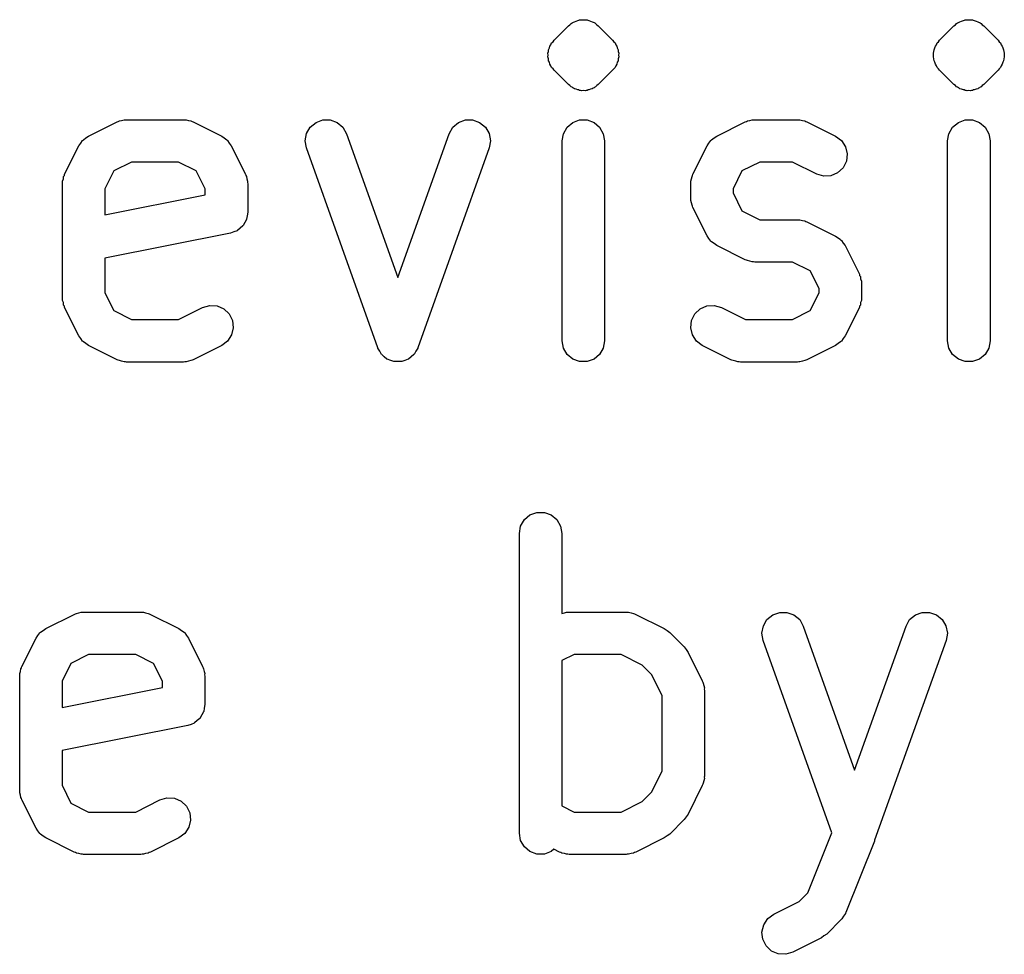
# Model space of a CAD drawing. Extents: x 95 to 242, y -111 to -101.
# Tile 6 of 9: x 209.29 to 213.23, y -107.58 to -103.84. Entities that reach past the tile are written whole.
import ezdxf

# ---------------------------------------------------------------- set-up
doc = ezdxf.new("R2010")
doc.units = 0
doc.header["$MEASUREMENT"] = 0
doc.layers.add('BLACK', color=7, linetype='CONTINUOUS')

msp = doc.modelspace()

# ---------------------------------------------------------------- linework, layer by layer
at = {"layer": 'Black'}
for p, q in [((211.519, -103.848), (211.526, -103.845)), ((211.526, -103.845), (211.53, -103.844)), ((211.53, -103.844), (211.533, -103.843)), ((211.533, -103.843), (211.537, -103.843)), ((211.537, -103.843), (211.541, -103.842)), ((211.541, -103.842), (211.548, -103.843)), ((211.548, -103.843), (211.556, -103.842)), ((211.556, -103.842), (211.559, -103.843)), ((211.559, -103.843), (211.563, -103.843)), ((211.563, -103.843), (211.566, -103.844)), ((211.566, -103.844), (211.57, -103.845)), ((211.57, -103.845), (211.577, -103.848)), ((213.062, -103.848), (213.069, -103.845)), ((213.069, -103.845), (213.073, -103.844)), ((213.073, -103.844), (213.076, -103.843)), ((213.076, -103.843), (213.08, -103.843)), ((213.08, -103.843), (213.084, -103.842)), ((213.084, -103.842), (213.091, -103.843)), ((213.091, -103.843), (213.098, -103.842)), ((213.098, -103.842), (213.102, -103.843)), ((213.102, -103.843), (213.106, -103.843)), ((213.106, -103.843), (213.109, -103.844)), ((213.109, -103.844), (213.113, -103.845)), ((213.113, -103.845), (213.12, -103.848)), ((211.431, -103.924), (211.488, -103.867)), ((211.488, -103.867), (211.494, -103.862)), ((211.494, -103.862), (211.499, -103.857)), ((211.499, -103.857), (211.503, -103.855)), ((211.503, -103.855), (211.506, -103.853)), ((211.506, -103.853), (211.509, -103.852)), ((211.509, -103.852), (211.512, -103.85)), ((211.512, -103.85), (211.519, -103.848)), ((211.577, -103.848), (211.584, -103.85)), ((211.584, -103.85), (211.587, -103.852)), ((211.587, -103.852), (211.591, -103.853)), ((211.591, -103.853), (211.594, -103.855)), ((211.594, -103.855), (211.597, -103.857)), ((211.597, -103.857), (211.602, -103.862)), ((211.602, -103.862), (211.608, -103.867)), ((211.608, -103.867), (211.665, -103.924)), ((212.974, -103.924), (213.031, -103.867)), ((213.031, -103.867), (213.037, -103.862)), ((213.037, -103.862), (213.042, -103.857)), ((213.042, -103.857), (213.046, -103.855)), ((213.046, -103.855), (213.049, -103.853)), ((213.049, -103.853), (213.052, -103.852)), ((213.052, -103.852), (213.055, -103.85)), ((213.055, -103.85), (213.062, -103.848)), ((213.12, -103.848), (213.127, -103.85)), ((213.127, -103.85), (213.13, -103.852)), ((213.13, -103.852), (213.134, -103.853)), ((213.134, -103.853), (213.136, -103.855)), ((213.136, -103.855), (213.14, -103.857)), ((213.14, -103.857), (213.145, -103.862)), ((213.145, -103.862), (213.151, -103.867)), ((213.151, -103.867), (213.208, -103.924)), ((211.427, -103.93), (211.431, -103.924)), ((211.665, -103.924), (211.67, -103.93)), ((212.97, -103.93), (212.974, -103.924)), ((213.208, -103.924), (213.213, -103.93)), ((211.408, -103.969), (211.409, -103.962)), ((211.409, -103.962), (211.412, -103.955)), ((211.412, -103.955), (211.414, -103.948)), ((211.414, -103.948), (211.418, -103.942)), ((211.418, -103.942), (211.421, -103.935)), ((211.421, -103.935), (211.427, -103.93)), ((211.67, -103.93), (211.675, -103.935)), ((211.675, -103.935), (211.678, -103.942)), ((211.678, -103.942), (211.682, -103.948)), ((211.682, -103.948), (211.684, -103.955)), ((211.684, -103.955), (211.687, -103.962)), ((211.687, -103.962), (211.688, -103.969)), ((212.951, -103.969), (212.952, -103.962)), ((212.952, -103.962), (212.955, -103.955)), ((212.955, -103.955), (212.957, -103.948)), ((212.957, -103.948), (212.961, -103.942)), ((212.961, -103.942), (212.964, -103.935)), ((212.964, -103.935), (212.97, -103.93)), ((213.213, -103.93), (213.218, -103.935)), ((213.218, -103.935), (213.221, -103.942)), ((213.221, -103.942), (213.225, -103.948)), ((213.225, -103.948), (213.227, -103.955)), ((213.227, -103.955), (213.23, -103.962)), ((213.23, -103.962), (213.231, -103.969)), ((211.406, -103.976), (211.408, -103.969)), ((211.407, -103.984), (211.406, -103.976)), ((211.406, -103.991), (211.407, -103.984)), ((211.408, -103.998), (211.406, -103.991)), ((211.409, -104.006), (211.408, -103.998)), ((211.688, -103.998), (211.687, -104.006)), ((211.688, -103.969), (211.69, -103.976)), ((211.69, -103.991), (211.688, -103.998)), ((211.69, -103.976), (211.689, -103.984)), ((211.689, -103.984), (211.69, -103.991)), ((212.949, -103.976), (212.951, -103.969)), ((212.95, -103.984), (212.949, -103.976)), ((212.949, -103.991), (212.95, -103.984)), ((212.951, -103.998), (212.949, -103.991)), ((212.952, -104.006), (212.951, -103.998)), ((213.231, -103.998), (213.23, -104.006)), ((213.231, -103.969), (213.233, -103.976)), ((213.233, -103.991), (213.231, -103.998)), ((213.233, -103.976), (213.232, -103.984)), ((213.232, -103.984), (213.233, -103.991)), ((211.412, -104.012), (211.409, -104.006)), ((211.414, -104.02), (211.412, -104.012)), ((211.418, -104.026), (211.414, -104.02)), ((211.421, -104.033), (211.418, -104.026)), ((211.427, -104.038), (211.421, -104.033)), ((211.431, -104.044), (211.427, -104.038)), ((211.67, -104.038), (211.665, -104.044)), ((211.675, -104.033), (211.67, -104.038)), ((211.678, -104.026), (211.675, -104.033)), ((211.682, -104.02), (211.678, -104.026)), ((211.684, -104.012), (211.682, -104.02)), ((211.687, -104.006), (211.684, -104.012)), ((212.955, -104.012), (212.952, -104.006)), ((212.957, -104.02), (212.955, -104.012)), ((212.961, -104.026), (212.957, -104.02)), ((212.964, -104.033), (212.961, -104.026)), ((212.97, -104.038), (212.964, -104.033)), ((212.974, -104.044), (212.97, -104.038)), ((213.213, -104.038), (213.208, -104.044)), ((213.218, -104.033), (213.213, -104.038)), ((213.221, -104.026), (213.218, -104.033)), ((213.225, -104.02), (213.221, -104.026)), ((213.227, -104.012), (213.225, -104.02)), ((213.23, -104.006), (213.227, -104.012)), ((211.488, -104.101), (211.431, -104.044)), ((211.665, -104.044), (211.608, -104.101)), ((213.031, -104.101), (212.974, -104.044)), ((213.208, -104.044), (213.151, -104.101)), ((211.494, -104.105), (211.488, -104.101)), ((211.499, -104.111), (211.494, -104.105)), ((211.503, -104.112), (211.499, -104.111)), ((211.506, -104.115), (211.503, -104.112)), ((211.509, -104.116), (211.506, -104.115)), ((211.512, -104.118), (211.509, -104.116)), ((211.519, -104.12), (211.512, -104.118)), ((211.526, -104.123), (211.519, -104.12)), ((211.577, -104.12), (211.57, -104.123)), ((211.584, -104.118), (211.577, -104.12)), ((211.587, -104.116), (211.584, -104.118)), ((211.591, -104.115), (211.587, -104.116)), ((211.594, -104.112), (211.591, -104.115)), ((211.597, -104.111), (211.594, -104.112)), ((211.602, -104.105), (211.597, -104.111)), ((211.608, -104.101), (211.602, -104.105)), ((213.037, -104.105), (213.031, -104.101)), ((213.042, -104.111), (213.037, -104.105)), ((213.046, -104.112), (213.042, -104.111)), ((213.049, -104.115), (213.046, -104.112)), ((213.052, -104.116), (213.049, -104.115)), ((213.055, -104.118), (213.052, -104.116)), ((213.062, -104.12), (213.055, -104.118)), ((213.069, -104.123), (213.062, -104.12)), ((213.12, -104.12), (213.113, -104.123)), ((213.127, -104.118), (213.12, -104.12)), ((213.13, -104.116), (213.127, -104.118)), ((213.134, -104.115), (213.13, -104.116)), ((213.136, -104.112), (213.134, -104.115)), ((213.14, -104.111), (213.136, -104.112)), ((213.145, -104.105), (213.14, -104.111)), ((213.151, -104.101), (213.145, -104.105)), ((211.53, -104.123), (211.526, -104.123)), ((211.533, -104.125), (211.53, -104.123)), ((211.537, -104.125), (211.533, -104.125)), ((211.541, -104.126), (211.537, -104.125)), ((211.548, -104.125), (211.541, -104.126)), ((211.556, -104.126), (211.548, -104.125)), ((211.559, -104.125), (211.556, -104.126)), ((211.563, -104.125), (211.559, -104.125)), ((211.566, -104.123), (211.563, -104.125)), ((211.57, -104.123), (211.566, -104.123)), ((213.073, -104.123), (213.069, -104.123)), ((213.076, -104.125), (213.073, -104.123)), ((213.08, -104.125), (213.076, -104.125)), ((213.084, -104.126), (213.08, -104.125)), ((213.091, -104.125), (213.084, -104.126)), ((213.098, -104.126), (213.091, -104.125)), ((213.102, -104.125), (213.098, -104.126)), ((213.106, -104.125), (213.102, -104.125)), ((213.109, -104.123), (213.106, -104.125)), ((213.113, -104.123), (213.109, -104.123)), ((209.567, -104.308), (209.682, -104.251)), ((209.682, -104.251), (209.686, -104.249)), ((209.686, -104.249), (209.691, -104.247)), ((209.691, -104.247), (209.7, -104.245)), ((209.7, -104.245), (209.71, -104.242)), ((209.71, -104.242), (209.715, -104.242)), ((209.715, -104.242), (209.72, -104.242)), ((209.72, -104.242), (209.948, -104.242)), ((209.948, -104.242), (209.953, -104.242)), ((209.953, -104.242), (209.958, -104.242)), ((209.958, -104.242), (209.967, -104.245)), ((209.967, -104.245), (209.977, -104.247)), ((209.977, -104.247), (209.982, -104.249)), ((209.982, -104.249), (209.986, -104.251)), ((209.986, -104.251), (210.101, -104.308)), ((210.44, -104.297), (210.455, -104.272)), ((210.455, -104.272), (210.478, -104.253)), ((210.478, -104.253), (210.505, -104.243)), ((210.505, -104.243), (210.535, -104.243)), ((210.535, -104.243), (210.563, -104.253)), ((210.563, -104.253), (210.585, -104.272)), ((210.585, -104.272), (210.6, -104.298)), ((211.011, -104.298), (211.026, -104.272)), ((211.026, -104.272), (211.048, -104.253)), ((211.048, -104.253), (211.076, -104.243)), ((211.076, -104.243), (211.105, -104.243)), ((211.105, -104.243), (211.133, -104.253)), ((211.133, -104.253), (211.156, -104.272)), ((211.156, -104.272), (211.171, -104.297)), ((211.468, -104.298), (211.483, -104.272)), ((211.483, -104.272), (211.506, -104.253)), ((211.506, -104.253), (211.533, -104.243)), ((211.533, -104.243), (211.563, -104.243)), ((211.563, -104.243), (211.591, -104.253)), ((211.591, -104.253), (211.613, -104.272)), ((211.613, -104.272), (211.628, -104.298)), ((212.082, -104.308), (212.196, -104.251)), ((212.196, -104.251), (212.201, -104.249)), ((212.201, -104.249), (212.205, -104.247)), ((212.205, -104.247), (212.215, -104.245)), ((212.215, -104.245), (212.224, -104.242)), ((212.224, -104.242), (212.229, -104.242)), ((212.229, -104.242), (212.234, -104.242)), ((212.234, -104.242), (212.405, -104.242)), ((212.405, -104.242), (212.41, -104.242)), ((212.41, -104.242), (212.415, -104.242)), ((212.415, -104.242), (212.425, -104.245)), ((212.425, -104.245), (212.434, -104.247)), ((212.434, -104.247), (212.439, -104.249)), ((212.439, -104.249), (212.443, -104.251)), ((212.443, -104.251), (212.558, -104.308)), ((213.011, -104.298), (213.026, -104.272)), ((213.026, -104.272), (213.049, -104.253)), ((213.049, -104.253), (213.076, -104.243)), ((213.076, -104.243), (213.106, -104.243)), ((213.106, -104.243), (213.134, -104.253)), ((213.134, -104.253), (213.156, -104.272)), ((213.156, -104.272), (213.171, -104.298)), ((209.547, -104.322), (209.557, -104.315)), ((209.557, -104.315), (209.567, -104.308)), ((210.101, -104.308), (210.111, -104.315)), ((210.111, -104.315), (210.121, -104.322)), ((210.435, -104.326), (210.44, -104.297)), ((210.6, -104.298), (210.805, -104.874)), ((210.805, -104.874), (211.011, -104.298)), ((211.171, -104.297), (211.176, -104.326)), ((211.463, -104.327), (211.468, -104.298)), ((211.628, -104.298), (211.633, -104.327)), ((212.061, -104.322), (212.072, -104.315)), ((212.072, -104.315), (212.082, -104.308)), ((212.558, -104.308), (212.581, -104.325)), ((213.006, -104.327), (213.011, -104.298)), ((213.171, -104.298), (213.176, -104.327)), ((209.472, -104.46), (209.529, -104.346)), ((209.529, -104.346), (209.537, -104.336)), ((209.537, -104.336), (209.544, -104.325)), ((209.544, -104.325), (209.546, -104.324)), ((209.546, -104.324), (209.547, -104.322)), ((210.121, -104.322), (210.122, -104.324)), ((210.122, -104.324), (210.124, -104.325)), ((210.124, -104.325), (210.131, -104.336)), ((210.131, -104.336), (210.139, -104.346)), ((210.139, -104.346), (210.196, -104.46)), ((210.44, -104.355), (210.435, -104.326)), ((210.725, -105.155), (210.44, -104.355)), ((211.171, -104.355), (210.885, -105.155)), ((211.176, -104.326), (211.171, -104.355)), ((211.463, -105.127), (211.463, -104.327)), ((211.633, -104.327), (211.633, -105.127)), ((211.986, -104.46), (212.044, -104.346)), ((212.044, -104.346), (212.051, -104.336)), ((212.051, -104.336), (212.058, -104.325)), ((212.058, -104.325), (212.06, -104.324)), ((212.06, -104.324), (212.061, -104.322)), ((212.581, -104.325), (212.598, -104.35)), ((212.598, -104.35), (212.604, -104.379)), ((213.006, -105.127), (213.006, -104.327)), ((213.176, -104.327), (213.176, -105.127)), ((212.604, -104.379), (212.601, -104.408)), ((209.74, -104.412), (209.669, -104.447)), ((209.928, -104.412), (209.74, -104.412)), ((209.999, -104.447), (209.928, -104.412)), ((212.254, -104.412), (212.183, -104.447)), ((212.385, -104.412), (212.254, -104.412)), ((212.482, -104.46), (212.385, -104.412)), ((212.588, -104.434), (212.566, -104.455)), ((212.601, -104.408), (212.588, -104.434)), ((209.467, -104.479), (209.468, -104.469)), ((209.468, -104.469), (209.471, -104.465)), ((209.471, -104.465), (209.472, -104.46)), ((209.669, -104.447), (209.633, -104.518)), ((210.035, -104.518), (209.999, -104.447)), ((210.196, -104.46), (210.197, -104.465)), ((210.197, -104.465), (210.2, -104.469)), ((210.2, -104.469), (210.201, -104.479)), ((211.981, -104.479), (211.983, -104.469)), ((211.983, -104.469), (211.985, -104.465)), ((211.985, -104.465), (211.986, -104.46)), ((212.183, -104.447), (212.148, -104.518)), ((212.51, -104.468), (212.482, -104.46)), ((212.539, -104.466), (212.51, -104.468)), ((212.566, -104.455), (212.539, -104.466)), ((209.463, -104.498), (209.464, -104.493)), ((209.463, -104.955), (209.463, -104.498)), ((209.464, -104.488), (209.467, -104.479)), ((209.464, -104.493), (209.464, -104.488)), ((210.201, -104.479), (210.204, -104.488)), ((210.204, -104.488), (210.204, -104.493)), ((210.204, -104.493), (210.205, -104.498)), ((210.205, -104.498), (210.205, -104.612)), ((211.978, -104.488), (211.981, -104.479)), ((211.978, -104.493), (211.978, -104.488)), ((211.978, -104.498), (211.978, -104.493)), ((211.978, -104.555), (211.978, -104.498)), ((209.633, -104.518), (209.633, -104.623)), ((209.633, -104.623), (210.035, -104.543)), ((210.035, -104.543), (210.035, -104.518)), ((212.148, -104.518), (212.148, -104.535)), ((212.148, -104.535), (212.183, -104.606)), ((211.978, -104.56), (211.978, -104.555)), ((211.978, -104.565), (211.978, -104.56)), ((211.981, -104.574), (211.978, -104.565)), ((211.983, -104.584), (211.981, -104.574)), ((211.985, -104.588), (211.983, -104.584)), ((211.986, -104.593), (211.985, -104.588)), ((212.044, -104.707), (211.986, -104.593)), ((210.202, -104.626), (210.2, -104.64)), ((210.205, -104.612), (210.202, -104.626)), ((212.183, -104.606), (212.254, -104.642)), ((210.185, -104.667), (210.174, -104.676)), ((210.186, -104.665), (210.185, -104.666)), ((210.185, -104.666), (210.185, -104.667)), ((210.193, -104.653), (210.186, -104.665)), ((210.2, -104.641), (210.193, -104.653)), ((210.2, -104.64), (210.2, -104.64)), ((210.2, -104.64), (210.2, -104.641)), ((212.254, -104.642), (212.405, -104.642)), ((212.405, -104.642), (212.41, -104.642)), ((212.41, -104.642), (212.415, -104.642)), ((212.415, -104.642), (212.425, -104.645)), ((212.425, -104.645), (212.434, -104.647)), ((212.434, -104.647), (212.439, -104.649)), ((212.439, -104.649), (212.443, -104.651)), ((212.443, -104.651), (212.558, -104.708)), ((210.136, -104.696), (209.633, -104.796)), ((210.149, -104.691), (210.136, -104.696)), ((210.162, -104.686), (210.149, -104.691)), ((210.163, -104.685), (210.162, -104.686)), ((210.164, -104.685), (210.163, -104.685)), ((210.174, -104.676), (210.164, -104.685)), ((212.051, -104.717), (212.044, -104.707)), ((212.558, -104.708), (212.568, -104.715)), ((212.058, -104.728), (212.051, -104.717)), ((212.06, -104.729), (212.058, -104.728)), ((212.061, -104.731), (212.06, -104.729)), ((212.072, -104.738), (212.061, -104.731)), ((212.082, -104.745), (212.072, -104.738)), ((212.196, -104.803), (212.082, -104.745)), ((212.568, -104.715), (212.578, -104.722)), ((212.578, -104.722), (212.579, -104.724)), ((212.579, -104.724), (212.581, -104.725)), ((212.581, -104.725), (212.588, -104.736)), ((212.588, -104.736), (212.596, -104.746)), ((212.596, -104.746), (212.653, -104.86)), ((209.633, -104.796), (209.633, -104.935)), ((212.201, -104.804), (212.196, -104.803)), ((212.205, -104.806), (212.201, -104.804)), ((212.215, -104.808), (212.205, -104.806)), ((212.224, -104.811), (212.215, -104.808)), ((212.229, -104.811), (212.224, -104.811)), ((212.234, -104.812), (212.229, -104.811)), ((212.385, -104.812), (212.234, -104.812)), ((212.456, -104.847), (212.385, -104.812)), ((212.492, -104.918), (212.456, -104.847)), ((212.653, -104.86), (212.654, -104.865)), ((212.654, -104.865), (212.657, -104.869)), ((212.657, -104.869), (212.658, -104.879)), ((212.658, -104.879), (212.661, -104.888)), ((212.661, -104.888), (212.661, -104.893)), ((212.661, -104.893), (212.662, -104.898)), ((212.662, -104.898), (212.662, -104.955)), ((209.633, -104.935), (209.669, -105.006)), ((212.456, -105.006), (212.492, -104.935)), ((212.492, -104.935), (212.492, -104.918)), ((209.464, -104.96), (209.463, -104.955)), ((209.464, -104.965), (209.464, -104.96)), ((209.467, -104.974), (209.464, -104.965)), ((209.468, -104.984), (209.467, -104.974)), ((209.471, -104.988), (209.468, -104.984)), ((209.472, -104.993), (209.471, -104.988)), ((210.024, -104.993), (210.053, -104.985)), ((210.053, -104.985), (210.082, -104.987)), ((210.082, -104.987), (210.109, -104.999)), ((212.016, -104.999), (212.043, -104.987)), ((212.043, -104.987), (212.072, -104.985)), ((212.072, -104.985), (212.101, -104.993)), ((212.654, -104.988), (212.653, -104.993)), ((212.657, -104.984), (212.654, -104.988)), ((212.658, -104.974), (212.657, -104.984)), ((212.661, -104.965), (212.658, -104.974)), ((212.662, -104.955), (212.661, -104.96)), ((212.661, -104.96), (212.661, -104.965)), ((209.529, -105.107), (209.472, -104.993)), ((209.669, -105.006), (209.74, -105.042)), ((209.928, -105.042), (210.024, -104.993)), ((210.109, -104.999), (210.131, -105.019)), ((210.131, -105.019), (210.144, -105.045)), ((211.981, -105.045), (211.994, -105.019)), ((211.994, -105.019), (212.016, -104.999)), ((212.101, -104.993), (212.197, -105.042)), ((212.385, -105.042), (212.456, -105.006)), ((212.653, -104.993), (212.596, -105.107)), ((209.74, -105.042), (209.928, -105.042)), ((210.144, -105.045), (210.147, -105.075)), ((211.978, -105.075), (211.981, -105.045)), ((212.197, -105.042), (212.385, -105.042)), ((210.14, -105.103), (210.124, -105.128)), ((210.147, -105.075), (210.14, -105.103)), ((211.985, -105.103), (211.978, -105.075)), ((212.001, -105.128), (211.985, -105.103)), ((209.537, -105.117), (209.529, -105.107)), ((209.544, -105.128), (209.537, -105.117)), ((209.546, -105.129), (209.544, -105.128)), ((209.547, -105.131), (209.546, -105.129)), ((209.557, -105.138), (209.547, -105.131)), ((209.567, -105.145), (209.557, -105.138)), ((209.682, -105.203), (209.567, -105.145)), ((210.101, -105.145), (209.986, -105.203)), ((210.124, -105.128), (210.101, -105.145)), ((211.468, -105.156), (211.463, -105.127)), ((211.633, -105.127), (211.628, -105.156)), ((212.024, -105.145), (212.001, -105.128)), ((212.139, -105.203), (212.024, -105.145)), ((212.558, -105.145), (212.443, -105.203)), ((212.568, -105.138), (212.558, -105.145)), ((212.578, -105.131), (212.568, -105.138)), ((212.579, -105.129), (212.578, -105.131)), ((212.581, -105.128), (212.579, -105.129)), ((212.588, -105.117), (212.581, -105.128)), ((212.596, -105.107), (212.588, -105.117)), ((213.011, -105.156), (213.006, -105.127)), ((213.176, -105.127), (213.171, -105.156)), ((210.726, -105.156), (210.725, -105.155)), ((210.733, -105.168), (210.726, -105.156)), ((210.726, -105.156), (210.726, -105.156)), ((210.74, -105.181), (210.733, -105.168)), ((210.741, -105.182), (210.74, -105.181)), ((210.74, -105.181), (210.74, -105.181)), ((210.751, -105.191), (210.741, -105.182)), ((210.87, -105.182), (210.859, -105.191)), ((210.871, -105.181), (210.87, -105.181)), ((210.87, -105.181), (210.87, -105.182)), ((210.878, -105.168), (210.871, -105.181)), ((210.885, -105.156), (210.878, -105.168)), ((210.885, -105.155), (210.885, -105.156)), ((210.885, -105.156), (210.885, -105.156)), ((211.483, -105.181), (211.468, -105.156)), ((211.506, -105.2), (211.483, -105.181)), ((211.613, -105.181), (211.591, -105.2)), ((211.628, -105.156), (211.613, -105.181)), ((213.026, -105.181), (213.011, -105.156)), ((213.049, -105.2), (213.026, -105.181)), ((213.156, -105.181), (213.134, -105.2)), ((213.171, -105.156), (213.156, -105.181)), ((209.686, -105.204), (209.682, -105.203)), ((209.691, -105.206), (209.686, -105.204)), ((209.7, -105.208), (209.691, -105.206)), ((209.71, -105.211), (209.7, -105.208)), ((209.715, -105.211), (209.71, -105.211)), ((209.72, -105.212), (209.715, -105.211)), ((209.948, -105.212), (209.72, -105.212)), ((209.953, -105.211), (209.948, -105.212)), ((209.958, -105.211), (209.953, -105.211)), ((209.967, -105.208), (209.958, -105.211)), ((209.977, -105.206), (209.967, -105.208)), ((209.982, -105.204), (209.977, -105.206)), ((209.986, -105.203), (209.982, -105.204)), ((210.762, -105.2), (210.751, -105.191)), ((210.763, -105.2), (210.762, -105.2)), ((210.777, -105.205), (210.763, -105.2)), ((210.763, -105.2), (210.763, -105.2)), ((210.79, -105.21), (210.777, -105.205)), ((210.791, -105.21), (210.79, -105.21)), ((210.805, -105.21), (210.791, -105.21)), ((210.791, -105.21), (210.791, -105.21)), ((210.82, -105.21), (210.805, -105.21)), ((210.821, -105.21), (210.82, -105.21)), ((210.82, -105.21), (210.82, -105.21)), ((210.834, -105.205), (210.821, -105.21)), ((210.847, -105.2), (210.834, -105.205)), ((210.848, -105.2), (210.847, -105.2)), ((210.859, -105.191), (210.848, -105.2)), ((210.848, -105.2), (210.848, -105.2)), ((211.533, -105.21), (211.506, -105.2)), ((211.563, -105.21), (211.533, -105.21)), ((211.591, -105.2), (211.563, -105.21)), ((212.143, -105.204), (212.139, -105.203)), ((212.148, -105.206), (212.143, -105.204)), ((212.158, -105.208), (212.148, -105.206)), ((212.167, -105.211), (212.158, -105.208)), ((212.172, -105.211), (212.167, -105.211)), ((212.177, -105.212), (212.172, -105.211)), ((212.405, -105.212), (212.177, -105.212)), ((212.41, -105.211), (212.405, -105.212)), ((212.415, -105.211), (212.41, -105.211)), ((212.425, -105.208), (212.415, -105.211)), ((212.434, -105.206), (212.425, -105.208)), ((212.439, -105.204), (212.434, -105.206)), ((212.443, -105.203), (212.439, -105.204)), ((213.076, -105.21), (213.049, -105.2)), ((213.106, -105.21), (213.076, -105.21)), ((213.134, -105.2), (213.106, -105.21)), ((211.334, -105.823), (211.362, -105.813)), ((211.362, -105.813), (211.392, -105.813)), ((211.392, -105.813), (211.419, -105.823)), ((211.297, -105.868), (211.312, -105.842)), ((211.312, -105.842), (211.334, -105.823)), ((211.419, -105.823), (211.442, -105.842)), ((211.442, -105.842), (211.457, -105.868)), ((211.292, -105.897), (211.297, -105.868)), ((211.457, -105.868), (211.462, -105.897)), ((211.292, -107.097), (211.292, -105.897)), ((211.462, -105.897), (211.462, -106.217)), ((209.396, -106.278), (209.51, -106.221)), ((209.51, -106.221), (209.515, -106.219)), ((209.515, -106.219), (209.519, -106.217)), ((209.519, -106.217), (209.529, -106.215)), ((209.529, -106.215), (209.538, -106.212)), ((209.538, -106.212), (209.543, -106.212)), ((209.543, -106.212), (209.548, -106.212)), ((209.548, -106.212), (209.777, -106.212)), ((209.777, -106.212), (209.782, -106.212)), ((209.782, -106.212), (209.787, -106.212)), ((209.787, -106.212), (209.796, -106.215)), ((209.796, -106.215), (209.806, -106.217)), ((209.806, -106.217), (209.81, -106.219)), ((209.81, -106.219), (209.815, -106.221)), ((209.815, -106.221), (209.929, -106.278)), ((211.462, -106.217), (211.472, -106.215)), ((211.462, -106.217), (211.462, -106.217)), ((211.472, -106.215), (211.481, -106.212)), ((211.481, -106.212), (211.486, -106.212)), ((211.486, -106.212), (211.491, -106.212)), ((211.491, -106.212), (211.72, -106.212)), ((211.72, -106.212), (211.724, -106.212)), ((211.724, -106.212), (211.729, -106.212)), ((211.729, -106.212), (211.739, -106.215)), ((211.739, -106.215), (211.749, -106.217)), ((211.749, -106.217), (211.753, -106.219)), ((211.753, -106.219), (211.758, -106.221)), ((211.758, -106.221), (211.872, -106.278)), ((212.269, -106.267), (212.283, -106.242)), ((212.283, -106.242), (212.306, -106.223)), ((212.306, -106.223), (212.334, -106.213)), ((212.334, -106.213), (212.363, -106.213)), ((212.363, -106.213), (212.391, -106.223)), ((212.391, -106.223), (212.414, -106.242)), ((212.414, -106.242), (212.428, -106.268)), ((212.84, -106.268), (212.854, -106.242)), ((212.854, -106.242), (212.877, -106.223)), ((212.877, -106.223), (212.904, -106.213)), ((212.904, -106.213), (212.934, -106.213)), ((212.934, -106.213), (212.962, -106.223)), ((212.962, -106.223), (212.984, -106.242)), ((212.984, -106.242), (212.999, -106.267)), ((209.375, -106.292), (209.386, -106.285)), ((209.386, -106.285), (209.396, -106.278)), ((209.929, -106.278), (209.939, -106.285)), ((209.939, -106.285), (209.95, -106.292)), ((211.872, -106.278), (211.883, -106.286)), ((211.883, -106.286), (211.894, -106.294)), ((212.263, -106.296), (212.269, -106.267)), ((212.428, -106.268), (212.634, -106.844)), ((212.634, -106.844), (212.84, -106.268)), ((212.999, -106.267), (213.005, -106.296)), ((209.301, -106.43), (209.358, -106.316)), ((209.358, -106.316), (209.365, -106.306)), ((209.365, -106.306), (209.372, -106.295)), ((209.372, -106.295), (209.374, -106.294)), ((209.374, -106.294), (209.375, -106.292)), ((209.95, -106.292), (209.951, -106.294)), ((209.951, -106.294), (209.953, -106.295)), ((209.953, -106.295), (209.96, -106.306)), ((209.96, -106.306), (209.967, -106.316)), ((209.967, -106.316), (210.024, -106.43)), ((211.894, -106.294), (211.951, -106.351)), ((212.268, -106.325), (212.263, -106.296)), ((212.543, -107.095), (212.268, -106.325)), ((213, -106.325), (212.714, -107.125)), ((213.005, -106.296), (213, -106.325)), ((211.951, -106.351), (211.959, -106.362)), ((211.959, -106.362), (211.967, -106.373)), ((209.568, -106.382), (209.497, -106.417)), ((209.757, -106.382), (209.568, -106.382)), ((209.828, -106.417), (209.757, -106.382)), ((211.511, -106.382), (211.462, -106.406)), ((211.462, -106.406), (211.462, -106.987)), ((211.7, -106.382), (211.511, -106.382)), ((211.784, -106.424), (211.7, -106.382)), ((211.967, -106.373), (212.024, -106.487)), ((209.295, -106.449), (209.297, -106.439)), ((209.297, -106.439), (209.299, -106.435)), ((209.299, -106.435), (209.301, -106.43)), ((209.497, -106.417), (209.462, -106.488)), ((209.863, -106.488), (209.828, -106.417)), ((210.024, -106.43), (210.026, -106.435)), ((210.026, -106.435), (210.028, -106.439)), ((210.028, -106.439), (210.03, -106.449)), ((211.821, -106.461), (211.784, -106.424)), ((209.292, -106.458), (209.295, -106.449)), ((209.293, -106.463), (209.292, -106.458)), ((209.292, -106.468), (209.293, -106.463)), ((209.292, -106.925), (209.292, -106.468)), ((210.03, -106.449), (210.033, -106.458)), ((210.033, -106.458), (210.032, -106.463)), ((210.032, -106.463), (210.033, -106.468)), ((210.033, -106.468), (210.033, -106.582)), ((211.863, -106.545), (211.821, -106.461)), ((209.462, -106.488), (209.462, -106.593)), ((209.462, -106.593), (209.863, -106.513)), ((209.863, -106.513), (209.863, -106.488)), ((212.024, -106.487), (212.026, -106.492)), ((212.026, -106.492), (212.028, -106.496)), ((212.028, -106.496), (212.03, -106.506)), ((212.03, -106.506), (212.033, -106.515)), ((212.033, -106.515), (212.032, -106.52)), ((212.032, -106.52), (212.033, -106.525)), ((212.033, -106.525), (212.033, -106.868)), ((211.863, -106.848), (211.863, -106.545)), ((210.031, -106.596), (210.029, -106.61)), ((210.033, -106.582), (210.031, -106.596)), ((210.013, -106.637), (210.003, -106.646)), ((210.014, -106.636), (210.013, -106.637)), ((210.015, -106.635), (210.014, -106.636)), ((210.021, -106.623), (210.015, -106.635)), ((210.028, -106.611), (210.021, -106.623)), ((210.029, -106.61), (210.028, -106.61)), ((210.028, -106.61), (210.028, -106.611)), ((209.965, -106.666), (209.462, -106.766)), ((209.978, -106.661), (209.965, -106.666)), ((209.991, -106.656), (209.978, -106.661)), ((209.992, -106.655), (209.991, -106.655)), ((209.991, -106.655), (209.991, -106.656)), ((210.003, -106.646), (209.992, -106.655)), ((209.462, -106.766), (209.462, -106.905)), ((211.821, -106.932), (211.863, -106.848)), ((212.033, -106.878), (212.03, -106.887)), ((212.033, -106.868), (212.032, -106.873)), ((212.032, -106.873), (212.033, -106.878)), ((209.462, -106.905), (209.497, -106.976)), ((212.024, -106.906), (211.967, -107.02)), ((212.026, -106.901), (212.024, -106.906)), ((212.028, -106.897), (212.026, -106.901)), ((212.03, -106.887), (212.028, -106.897)), ((209.293, -106.93), (209.292, -106.925)), ((209.292, -106.935), (209.293, -106.93)), ((209.295, -106.944), (209.292, -106.935)), ((209.297, -106.954), (209.295, -106.944)), ((209.299, -106.958), (209.297, -106.954)), ((209.301, -106.963), (209.299, -106.958)), ((209.853, -106.963), (209.881, -106.955)), ((209.881, -106.955), (209.911, -106.957)), ((209.911, -106.957), (209.938, -106.969)), ((211.784, -106.97), (211.821, -106.932)), ((209.358, -107.077), (209.301, -106.963)), ((209.497, -106.976), (209.568, -107.012)), ((209.757, -107.012), (209.853, -106.963)), ((209.938, -106.969), (209.959, -106.989)), ((209.959, -106.989), (209.973, -107.015)), ((211.462, -106.987), (211.511, -107.012)), ((211.7, -107.012), (211.784, -106.97)), ((209.568, -107.012), (209.757, -107.012)), ((209.973, -107.015), (209.976, -107.045)), ((211.511, -107.012), (211.7, -107.012)), ((211.959, -107.031), (211.951, -107.042)), ((211.967, -107.02), (211.959, -107.031)), ((209.969, -107.073), (209.953, -107.098)), ((209.976, -107.045), (209.969, -107.073)), ((211.951, -107.042), (211.894, -107.1)), ((209.365, -107.087), (209.358, -107.077)), ((209.372, -107.098), (209.365, -107.087)), ((209.374, -107.099), (209.372, -107.098)), ((209.375, -107.101), (209.374, -107.099)), ((209.386, -107.108), (209.375, -107.101)), ((209.396, -107.115), (209.386, -107.108)), ((209.51, -107.173), (209.396, -107.115)), ((209.929, -107.115), (209.815, -107.173)), ((209.953, -107.098), (209.929, -107.115)), ((211.297, -107.126), (211.292, -107.097)), ((211.872, -107.115), (211.758, -107.173)), ((211.883, -107.107), (211.872, -107.115)), ((211.894, -107.1), (211.883, -107.107)), ((212.447, -107.335), (212.543, -107.095)), ((211.312, -107.151), (211.297, -107.126)), ((211.334, -107.17), (211.312, -107.151)), ((212.713, -107.128), (212.599, -107.414)), ((212.714, -107.126), (212.713, -107.127)), ((212.713, -107.127), (212.713, -107.128)), ((212.714, -107.125), (212.714, -107.126)), ((212.714, -107.126), (212.714, -107.126)), ((209.515, -107.174), (209.51, -107.173)), ((209.519, -107.176), (209.515, -107.174)), ((209.529, -107.178), (209.519, -107.176)), ((209.538, -107.181), (209.529, -107.178)), ((209.543, -107.181), (209.538, -107.181)), ((209.548, -107.182), (209.543, -107.181)), ((209.777, -107.182), (209.548, -107.182)), ((209.782, -107.181), (209.777, -107.182)), ((209.787, -107.181), (209.782, -107.181)), ((209.796, -107.178), (209.787, -107.181)), ((209.806, -107.176), (209.796, -107.178)), ((209.81, -107.174), (209.806, -107.176)), ((209.815, -107.173), (209.81, -107.174)), ((211.362, -107.18), (211.334, -107.17)), ((211.392, -107.18), (211.362, -107.18)), ((211.419, -107.17), (211.392, -107.18)), ((211.43, -107.161), (211.419, -107.17)), ((211.453, -107.173), (211.43, -107.161)), ((211.458, -107.174), (211.453, -107.173)), ((211.462, -107.176), (211.458, -107.174)), ((211.472, -107.178), (211.462, -107.176)), ((211.481, -107.181), (211.472, -107.178)), ((211.486, -107.181), (211.481, -107.181)), ((211.491, -107.182), (211.486, -107.181)), ((211.72, -107.182), (211.491, -107.182)), ((211.724, -107.181), (211.72, -107.182)), ((211.729, -107.181), (211.724, -107.181)), ((211.739, -107.178), (211.729, -107.181)), ((211.749, -107.176), (211.739, -107.178)), ((211.753, -107.174), (211.749, -107.176)), ((211.758, -107.173), (211.753, -107.174)), ((212.412, -107.37), (212.447, -107.335)), ((212.31, -107.421), (212.412, -107.37)), ((212.286, -107.438), (212.31, -107.421)), ((212.59, -107.428), (212.583, -107.439)), ((212.597, -107.418), (212.59, -107.428)), ((212.599, -107.414), (212.597, -107.416)), ((212.597, -107.416), (212.597, -107.418)), ((212.263, -107.492), (212.27, -107.463)), ((212.27, -107.463), (212.286, -107.438)), ((212.58, -107.442), (212.523, -107.5)), ((212.581, -107.44), (212.58, -107.442)), ((212.583, -107.439), (212.581, -107.44)), ((212.267, -107.521), (212.263, -107.492)), ((212.511, -107.507), (212.501, -107.515)), ((212.523, -107.5), (212.511, -107.507)), ((212.28, -107.547), (212.267, -107.521)), ((212.301, -107.568), (212.28, -107.547)), ((212.501, -107.515), (212.386, -107.573)), ((212.328, -107.579), (212.301, -107.568)), ((212.358, -107.581), (212.328, -107.579)), ((212.386, -107.573), (212.358, -107.581))]:
    msp.add_line(p, q, dxfattribs=at)

doc.saveas('drawing.dxf')
